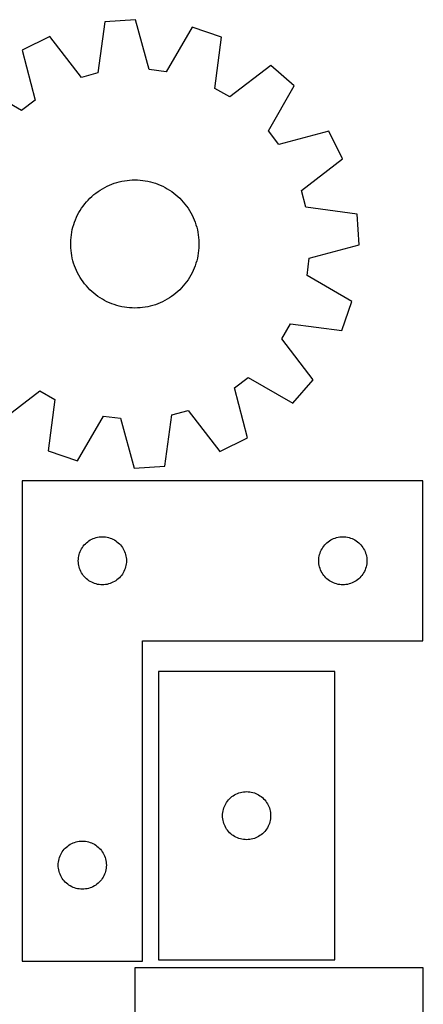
# Model space of a CAD drawing. Header units: millimetres. Extents: x 7 to 1243, y 7 to 2493.
# Tile 14 of 14: x 1092 to 1243, y 2123 to 2492. Entities that reach past the tile are written whole.
import ezdxf

# ---------------------------------------------------------------- set-up
doc = ezdxf.new("R2010")
doc.units = ezdxf.units.MM
doc.layers.add('CUT', color=7, linetype='CONTINUOUS', true_color=0x000000)

msp = doc.modelspace()

# ---------------------------------------------------------------- linework, layer by layer
at = {"layer": 'CUT'}
for p, q in [((1124.320776, 2491.42011), (1121.717886, 2472.219397)), ((1135.832639, 2492.170098), (1124.320776, 2491.42011)), ((1140.904772, 2473.469406), (1135.832639, 2492.170098)), ((1157.031814, 2489.370705), (1147.279262, 2472.627642)), ((1167.954396, 2485.658204), (1157.031814, 2489.370705)), ((1103.664011, 2485.893839), (1093.315445, 2480.795542)), ((1115.506496, 2470.557674), (1103.664011, 2485.893839)), ((1165.483991, 2466.439996), (1167.954396, 2485.658204)), ((1093.315445, 2480.795542), (1098.258483, 2462.060313)), ((1186.468598, 2474.959329), (1171.051123, 2463.222896)), ((1195.139036, 2467.349534), (1186.468598, 2474.959329)), ((1121.717886, 2472.219397), (1115.506496, 2470.557674)), ((1147.279262, 2472.627642), (1140.904772, 2473.469406)), ((1093.155821, 2458.148085), (1076.345895, 2467.784932)), ((1185.50219, 2450.539609), (1195.139036, 2467.349534)), ((1171.051123, 2463.222896), (1165.483991, 2466.439996)), ((1098.258483, 2462.060313), (1093.155821, 2458.148085)), ((1189.414418, 2445.436946), (1185.50219, 2450.539609)), ((1208.149646, 2450.379984), (1189.414418, 2445.436946)), ((1213.247944, 2440.031418), (1208.149646, 2450.379984)), ((1197.911779, 2428.188933), (1213.247944, 2440.031418)), ((1126.015538, 2430.206419), (1126.922259, 2430.575949)), ((1126.922259, 2430.575949), (1127.843298, 2430.908187)), ((1127.843298, 2430.908187), (1128.777122, 2431.202581)), ((1128.777122, 2431.202581), (1129.722177, 2431.458641)), ((1129.722177, 2431.458641), (1130.67689, 2431.67594)), ((1130.67689, 2431.67594), (1131.639671, 2431.854117)), ((1131.639671, 2431.854117), (1132.608919, 2431.992875)), ((1132.608919, 2431.992875), (1133.58302, 2432.091984)), ((1133.58302, 2432.091984), (1134.560353, 2432.151278)), ((1134.560353, 2432.151278), (1135.539291, 2432.170658)), ((1135.539291, 2432.170658), (1136.518205, 2432.150093)), ((1136.518205, 2432.150093), (1137.495465, 2432.089616)), ((1137.495465, 2432.089616), (1138.469445, 2431.989329)), ((1138.469445, 2431.989329), (1139.438524, 2431.849398)), ((1139.438524, 2431.849398), (1140.401089, 2431.670055)), ((1140.401089, 2431.670055), (1141.355538, 2431.451601)), ((1141.355538, 2431.451601), (1142.300283, 2431.194398)), ((1142.300283, 2431.194398), (1143.23375, 2430.898874)), ((1143.23375, 2430.898874), (1144.154386, 2430.565521)), ((1144.154386, 2430.565521), (1145.060659, 2430.194894)), ((1119.452174, 2425.994011), (1120.192539, 2426.634757)), ((1120.192539, 2426.634757), (1120.958423, 2427.244771)), ((1120.958423, 2427.244771), (1121.748551, 2427.823038)), ((1121.748551, 2427.823038), (1122.561608, 2428.368596)), ((1122.561608, 2428.368596), (1123.396241, 2428.880536)), ((1123.396241, 2428.880536), (1124.251061, 2429.358006)), ((1124.251061, 2429.358006), (1125.124645, 2429.800213)), ((1125.124645, 2429.800213), (1126.015538, 2430.206419)), ((1145.060659, 2430.194894), (1145.95106, 2429.78761)), ((1145.95106, 2429.78761), (1146.824108, 2429.344346)), ((1146.824108, 2429.344346), (1147.67835, 2428.865841)), ((1147.67835, 2428.865841), (1148.512362, 2428.352891)), ((1148.512362, 2428.352891), (1149.324759, 2427.80635)), ((1149.324759, 2427.80635), (1150.114186, 2427.227127)), ((1150.114186, 2427.227127), (1150.879331, 2426.616186)), ((1150.879331, 2426.616186), (1151.61892, 2425.974545)), ((1199.573502, 2421.977543), (1197.911779, 2428.188933)), ((1116.174665, 2422.368322), (1116.76987, 2423.14577)), ((1116.76987, 2423.14577), (1117.396292, 2423.898293)), ((1117.396292, 2423.898293), (1118.052886, 2424.62464)), ((1118.052886, 2424.62464), (1118.73856, 2425.3236)), ((1118.73856, 2425.3236), (1119.452174, 2425.994011)), ((1151.61892, 2425.974545), (1152.331722, 2425.303271)), ((1152.331722, 2425.303271), (1153.01655, 2424.603481)), ((1153.01655, 2424.603481), (1153.672264, 2423.876341)), ((1153.672264, 2423.876341), (1154.297775, 2423.12306)), ((1154.297775, 2423.12306), (1154.892039, 2422.344892)), ((1114.124999, 2419.03574), (1114.585979, 2419.899565)), ((1114.585979, 2419.899565), (1115.081809, 2420.743868)), ((1115.081809, 2420.743868), (1115.611665, 2421.567243)), ((1115.611665, 2421.567243), (1116.174665, 2422.368322)), ((1154.892039, 2422.344892), (1155.454068, 2421.543132)), ((1155.454068, 2421.543132), (1155.982927, 2420.719116)), ((1155.982927, 2420.719116), (1156.477735, 2419.874214)), ((1156.477735, 2419.874214), (1156.93767, 2419.009832)), ((1218.774215, 2419.374653), (1199.573502, 2421.977543)), ((1219.524203, 2407.86279), (1218.774215, 2419.374653)), ((1112.644033, 2415.414419), (1112.958537, 2416.341663)), ((1112.958537, 2416.341663), (1113.3106, 2417.255308)), ((1113.3106, 2417.255308), (1113.699636, 2418.153832)), ((1113.699636, 2418.153832), (1114.124999, 2419.03574)), ((1156.93767, 2419.009832), (1157.361964, 2418.127409)), ((1157.361964, 2418.127409), (1157.749913, 2417.228415)), ((1157.749913, 2417.228415), (1158.10087, 2416.314345)), ((1158.10087, 2416.314345), (1158.414252, 2415.38672)), ((1111.771124, 2411.600594), (1111.930793, 2412.566617)), ((1111.930793, 2412.566617), (1112.129733, 2413.525323)), ((1112.129733, 2413.525323), (1112.367612, 2414.475118)), ((1112.367612, 2414.475118), (1112.644033, 2415.414419)), ((1158.414252, 2415.38672), (1158.689536, 2414.447085)), ((1158.689536, 2414.447085), (1158.926264, 2413.497004)), ((1158.926264, 2413.497004), (1159.124044, 2412.538057)), ((1159.124044, 2412.538057), (1159.282544, 2411.571842)), ((1111.529469, 2407.695618), (1111.530061, 2408.674748)), ((1111.530061, 2408.674748), (1111.570591, 2409.653039)), ((1111.570591, 2409.653039), (1111.650989, 2410.628862)), ((1111.650989, 2410.628862), (1111.771124, 2411.600594)), ((1159.282544, 2411.571842), (1159.401502, 2410.599965)), ((1159.401502, 2410.599965), (1159.48072, 2409.624045)), ((1159.48072, 2409.624045), (1159.520065, 2408.645706)), ((1159.520065, 2408.645706), (1159.519473, 2407.666577)), ((1111.568814, 2406.717279), (1111.529469, 2407.695618)), ((1111.648032, 2405.741359), (1111.568814, 2406.717279)), ((1111.76699, 2404.769483), (1111.648032, 2405.741359)), ((1111.92549, 2403.803267), (1111.76699, 2404.769483)), ((1159.27841, 2404.740731), (1159.11874, 2403.774708)), ((1159.398544, 2405.712463), (1159.27841, 2404.740731)), ((1159.478943, 2406.688286), (1159.398544, 2405.712463)), ((1159.519473, 2407.666577), (1159.478943, 2406.688286)), ((1200.823511, 2402.790657), (1219.524203, 2407.86279)), ((1112.123269, 2402.844321), (1111.92549, 2403.803267)), ((1112.359998, 2401.894239), (1112.123269, 2402.844321)), ((1112.635282, 2400.954604), (1112.359998, 2401.894239)), ((1112.948664, 2400.02698), (1112.635282, 2400.954604)), ((1158.405501, 2400.926906), (1158.090997, 2399.999661)), ((1158.681922, 2401.866207), (1158.405501, 2400.926906)), ((1158.919801, 2402.816001), (1158.681922, 2401.866207)), ((1159.11874, 2403.774708), (1158.919801, 2402.816001)), ((1199.981747, 2396.416167), (1200.823511, 2402.790657)), ((1113.299621, 2399.11291), (1112.948664, 2400.02698)), ((1113.68757, 2398.213915), (1113.299621, 2399.11291)), ((1114.111864, 2397.331493), (1113.68757, 2398.213915)), ((1114.571798, 2396.467111), (1114.111864, 2397.331493)), ((1156.924535, 2397.305584), (1156.463555, 2396.44176)), ((1157.349897, 2398.187492), (1156.924535, 2397.305584)), ((1157.738934, 2399.086017), (1157.349897, 2398.187492)), ((1158.090997, 2399.999661), (1157.738934, 2399.086017)), ((1115.066607, 2395.622209), (1114.571798, 2396.467111)), ((1115.595466, 2394.798192), (1115.066607, 2395.622209)), ((1116.157495, 2393.996433), (1115.595466, 2394.798192)), ((1116.751759, 2393.218265), (1116.157495, 2393.996433)), ((1154.874869, 2393.973003), (1154.279664, 2393.195555)), ((1155.437868, 2394.774081), (1154.874869, 2393.973003)), ((1155.967724, 2395.597457), (1155.437868, 2394.774081)), ((1156.463555, 2396.44176), (1155.967724, 2395.597457)), ((1216.72481, 2386.663615), (1199.981747, 2396.416167)), ((1117.377269, 2392.464984), (1116.751759, 2393.218265)), ((1118.032984, 2391.737844), (1117.377269, 2392.464984)), ((1118.717812, 2391.038054), (1118.032984, 2391.737844)), ((1119.430614, 2390.36678), (1118.717812, 2391.038054)), ((1120.170203, 2389.725138), (1119.430614, 2390.36678)), ((1151.59736, 2390.347314), (1150.856995, 2389.706568)), ((1152.310973, 2391.017725), (1151.59736, 2390.347314)), ((1152.996648, 2391.716685), (1152.310973, 2391.017725)), ((1153.653242, 2392.443031), (1152.996648, 2391.716685)), ((1154.279664, 2393.195555), (1153.653242, 2392.443031)), ((1120.935348, 2389.114198), (1120.170203, 2389.725138)), ((1121.724775, 2388.534975), (1120.935348, 2389.114198)), ((1122.537171, 2387.988433), (1121.724775, 2388.534975)), ((1123.371184, 2387.475483), (1122.537171, 2387.988433)), ((1124.225426, 2386.996979), (1123.371184, 2387.475483)), ((1125.098474, 2386.553715), (1124.225426, 2386.996979)), ((1125.988875, 2386.146431), (1125.098474, 2386.553715)), ((1126.895148, 2385.775804), (1125.988875, 2386.146431)), ((1145.033995, 2386.134906), (1144.127274, 2385.765376)), ((1145.924889, 2386.541112), (1145.033995, 2386.134906)), ((1146.798473, 2386.983318), (1145.924889, 2386.541112)), ((1147.653293, 2387.460789), (1146.798473, 2386.983318)), ((1148.487926, 2387.972729), (1147.653293, 2387.460789)), ((1149.300983, 2388.518287), (1148.487926, 2387.972729)), ((1150.091111, 2389.096554), (1149.300983, 2388.518287)), ((1150.856995, 2389.706568), (1150.091111, 2389.096554)), ((1213.012309, 2375.741033), (1216.72481, 2386.663615)), ((1127.815784, 2385.442451), (1126.895148, 2385.775804)), ((1128.749251, 2385.146927), (1127.815784, 2385.442451)), ((1129.693995, 2384.889724), (1128.749251, 2385.146927)), ((1130.648444, 2384.671269), (1129.693995, 2384.889724)), ((1131.611009, 2384.491927), (1130.648444, 2384.671269)), ((1132.580089, 2384.351996), (1131.611009, 2384.491927)), ((1133.554069, 2384.251709), (1132.580089, 2384.351996)), ((1134.531329, 2384.191232), (1133.554069, 2384.251709)), ((1135.510243, 2384.170667), (1134.531329, 2384.191232)), ((1136.489181, 2384.190047), (1135.510243, 2384.170667)), ((1137.466514, 2384.249341), (1136.489181, 2384.190047)), ((1138.440615, 2384.348449), (1137.466514, 2384.249341)), ((1139.409863, 2384.487208), (1138.440615, 2384.348449)), ((1140.372644, 2384.665384), (1139.409863, 2384.487208)), ((1141.327357, 2384.882684), (1140.372644, 2384.665384)), ((1142.272411, 2385.138743), (1141.327357, 2384.882684)), ((1143.206235, 2385.433137), (1142.272411, 2385.138743)), ((1144.127274, 2385.765376), (1143.206235, 2385.433137)), ((1190.577001, 2372.644306), (1193.794101, 2378.211438)), ((1193.794101, 2378.211438), (1213.012309, 2375.741033)), ((1202.313434, 2357.226831), (1190.577001, 2372.644306)), ((1172.791051, 2354.281011), (1177.893713, 2358.193239)), ((1177.893713, 2358.193239), (1194.703639, 2348.556393)), ((1194.703639, 2348.556393), (1202.313434, 2357.226831)), ((1084.580935, 2341.381995), (1099.998411, 2353.118429)), ((1099.998411, 2353.118429), (1105.565543, 2349.901328)), ((1177.734089, 2335.545783), (1172.791051, 2354.281011)), ((1105.565543, 2349.901328), (1103.095138, 2330.68312)), ((1149.331647, 2344.121927), (1155.543037, 2345.78365)), ((1155.543037, 2345.78365), (1167.385522, 2330.447485)), ((1114.01772, 2326.97062), (1123.770271, 2343.713683)), ((1123.770271, 2343.713683), (1130.144761, 2342.871919)), ((1130.144761, 2342.871919), (1135.216895, 2324.171227)), ((1146.728758, 2324.921214), (1149.331647, 2344.121927)), ((1167.385522, 2330.447485), (1177.734089, 2335.545783)), ((1103.095138, 2330.68312), (1114.01772, 2326.97062)), ((1135.216895, 2324.171227), (1146.728758, 2324.921214)), ((1093.372437, 2319.509793), (1093.372437, 2139.509793)), ((1243.372437, 2319.509793), (1093.372437, 2319.509793)), ((1243.372437, 2259.509793), (1243.372437, 2319.509793)), ((1118.872437, 2297.304022), (1119.391839, 2297.581648)), ((1119.391839, 2297.581648), (1119.928286, 2297.824709)), ((1119.928286, 2297.824709), (1120.479482, 2298.032164)), ((1120.479482, 2298.032164), (1121.043066, 2298.203125)), ((1121.043066, 2298.203125), (1121.616624, 2298.33686)), ((1121.616624, 2298.33686), (1122.197701, 2298.432797)), ((1122.197701, 2298.432797), (1122.783809, 2298.490523)), ((1122.783809, 2298.490523), (1123.372437, 2298.509793)), ((1123.372437, 2298.509793), (1123.961065, 2298.490523)), ((1123.961065, 2298.490523), (1124.547173, 2298.432797)), ((1124.547173, 2298.432797), (1125.12825, 2298.33686)), ((1125.12825, 2298.33686), (1125.701808, 2298.203125)), ((1125.701808, 2298.203125), (1126.265392, 2298.032164)), ((1126.265392, 2298.032164), (1126.816588, 2297.824709)), ((1126.816588, 2297.824709), (1127.353035, 2297.581648)), ((1127.353035, 2297.581648), (1127.872437, 2297.304022)), ((1208.872437, 2297.304022), (1209.391839, 2297.581648)), ((1209.391839, 2297.581648), (1209.928286, 2297.824709)), ((1209.928286, 2297.824709), (1210.479482, 2298.032164)), ((1210.479482, 2298.032164), (1211.043066, 2298.203125)), ((1211.043066, 2298.203125), (1211.616624, 2298.33686)), ((1211.616624, 2298.33686), (1212.197701, 2298.432797)), ((1212.197701, 2298.432797), (1212.783809, 2298.490523)), ((1212.783809, 2298.490523), (1213.372437, 2298.509793)), ((1213.372437, 2298.509793), (1213.961065, 2298.490523)), ((1213.961065, 2298.490523), (1214.547173, 2298.432797)), ((1214.547173, 2298.432797), (1215.12825, 2298.33686)), ((1215.12825, 2298.33686), (1215.701808, 2298.203125)), ((1215.701808, 2298.203125), (1216.265392, 2298.032164)), ((1216.265392, 2298.032164), (1216.816588, 2297.824709)), ((1216.816588, 2297.824709), (1217.353035, 2297.581648)), ((1217.353035, 2297.581648), (1217.872437, 2297.304022)), ((1115.300582, 2293.490391), (1115.578208, 2294.009793)), ((1115.578208, 2294.009793), (1115.88921, 2294.509925)), ((1115.88921, 2294.509925), (1116.232257, 2294.988646)), ((1116.232257, 2294.988646), (1116.605879, 2295.443905)), ((1116.605879, 2295.443905), (1117.008476, 2295.873754)), ((1117.008476, 2295.873754), (1117.438325, 2296.276351)), ((1117.438325, 2296.276351), (1117.893584, 2296.649973)), ((1117.893584, 2296.649973), (1118.372305, 2296.993019)), ((1118.372305, 2296.993019), (1118.872437, 2297.304022)), ((1127.872437, 2297.304022), (1128.372569, 2296.993019)), ((1128.372569, 2296.993019), (1128.85129, 2296.649973)), ((1128.85129, 2296.649973), (1129.306549, 2296.276351)), ((1129.306549, 2296.276351), (1129.736398, 2295.873754)), ((1129.736398, 2295.873754), (1130.138995, 2295.443905)), ((1130.138995, 2295.443905), (1130.512617, 2294.988646)), ((1130.512617, 2294.988646), (1130.855663, 2294.509925)), ((1130.855663, 2294.509925), (1131.166666, 2294.009793)), ((1131.166666, 2294.009793), (1131.444292, 2293.490391)), ((1205.300582, 2293.490391), (1205.578208, 2294.009793)), ((1205.578208, 2294.009793), (1205.88921, 2294.509925)), ((1205.88921, 2294.509925), (1206.232257, 2294.988646)), ((1206.232257, 2294.988646), (1206.605879, 2295.443905)), ((1206.605879, 2295.443905), (1207.008476, 2295.873754)), ((1207.008476, 2295.873754), (1207.438325, 2296.276351)), ((1207.438325, 2296.276351), (1207.893584, 2296.649973)), ((1207.893584, 2296.649973), (1208.372305, 2296.993019)), ((1208.372305, 2296.993019), (1208.872437, 2297.304022)), ((1217.872437, 2297.304022), (1218.372569, 2296.993019)), ((1218.372569, 2296.993019), (1218.85129, 2296.649973)), ((1218.85129, 2296.649973), (1219.306549, 2296.276351)), ((1219.306549, 2296.276351), (1219.736398, 2295.873754)), ((1219.736398, 2295.873754), (1220.138995, 2295.443905)), ((1220.138995, 2295.443905), (1220.512617, 2294.988646)), ((1220.512617, 2294.988646), (1220.855663, 2294.509925)), ((1220.855663, 2294.509925), (1221.166666, 2294.009793)), ((1221.166666, 2294.009793), (1221.444292, 2293.490391)), ((1114.391707, 2290.098421), (1114.449433, 2290.684529)), ((1114.449433, 2290.684529), (1114.545369, 2291.265606)), ((1114.545369, 2291.265606), (1114.679105, 2291.839164)), ((1114.679105, 2291.839164), (1114.850066, 2292.402748)), ((1114.850066, 2292.402748), (1115.057521, 2292.953944)), ((1115.057521, 2292.953944), (1115.300582, 2293.490391)), ((1131.444292, 2293.490391), (1131.687353, 2292.953944)), ((1131.687353, 2292.953944), (1131.894808, 2292.402748)), ((1131.894808, 2292.402748), (1132.065769, 2291.839164)), ((1132.065769, 2291.839164), (1132.199505, 2291.265606)), ((1132.199505, 2291.265606), (1132.295441, 2290.684529)), ((1132.295441, 2290.684529), (1132.353167, 2290.098421)), ((1204.391707, 2290.098421), (1204.449433, 2290.684529)), ((1204.449433, 2290.684529), (1204.545369, 2291.265606)), ((1204.545369, 2291.265606), (1204.679105, 2291.839164)), ((1204.679105, 2291.839164), (1204.850066, 2292.402748)), ((1204.850066, 2292.402748), (1205.057521, 2292.953944)), ((1205.057521, 2292.953944), (1205.300582, 2293.490391)), ((1221.444292, 2293.490391), (1221.687353, 2292.953944)), ((1221.687353, 2292.953944), (1221.894808, 2292.402748)), ((1221.894808, 2292.402748), (1222.065769, 2291.839164)), ((1222.065769, 2291.839164), (1222.199505, 2291.265606)), ((1222.199505, 2291.265606), (1222.295441, 2290.684529)), ((1222.295441, 2290.684529), (1222.353167, 2290.098421)), ((1114.372437, 2289.509793), (1114.391707, 2290.098421)), ((1114.391707, 2288.921165), (1114.372437, 2289.509793)), ((1114.449433, 2288.335057), (1114.391707, 2288.921165)), ((1114.545369, 2287.75398), (1114.449433, 2288.335057)), ((1114.679105, 2287.180422), (1114.545369, 2287.75398)), ((1114.850066, 2286.616838), (1114.679105, 2287.180422)), ((1115.057521, 2286.065642), (1114.850066, 2286.616838)), ((1131.894808, 2286.616838), (1131.687353, 2286.065642)), ((1132.065769, 2287.180422), (1131.894808, 2286.616838)), ((1132.199505, 2287.75398), (1132.065769, 2287.180422)), ((1132.295441, 2288.335057), (1132.199505, 2287.75398)), ((1132.353167, 2288.921165), (1132.295441, 2288.335057)), ((1132.353167, 2290.098421), (1132.372437, 2289.509793)), ((1132.372437, 2289.509793), (1132.353167, 2288.921165)), ((1204.372437, 2289.509793), (1204.391707, 2290.098421)), ((1204.391707, 2288.921165), (1204.372437, 2289.509793)), ((1204.449433, 2288.335057), (1204.391707, 2288.921165)), ((1204.545369, 2287.75398), (1204.449433, 2288.335057)), ((1204.679105, 2287.180422), (1204.545369, 2287.75398)), ((1204.850066, 2286.616838), (1204.679105, 2287.180422)), ((1205.057521, 2286.065642), (1204.850066, 2286.616838)), ((1221.894808, 2286.616838), (1221.687353, 2286.065642)), ((1222.065769, 2287.180422), (1221.894808, 2286.616838)), ((1222.199505, 2287.75398), (1222.065769, 2287.180422)), ((1222.295441, 2288.335057), (1222.199505, 2287.75398)), ((1222.353167, 2288.921165), (1222.295441, 2288.335057)), ((1222.353167, 2290.098421), (1222.372437, 2289.509793)), ((1222.372437, 2289.509793), (1222.353167, 2288.921165)), ((1115.300582, 2285.529195), (1115.057521, 2286.065642)), ((1115.578208, 2285.009793), (1115.300582, 2285.529195)), ((1115.88921, 2284.509661), (1115.578208, 2285.009793)), ((1116.232257, 2284.03094), (1115.88921, 2284.509661)), ((1116.605879, 2283.575681), (1116.232257, 2284.03094)), ((1117.008476, 2283.145832), (1116.605879, 2283.575681)), ((1117.438325, 2282.743235), (1117.008476, 2283.145832)), ((1129.736398, 2283.145832), (1129.306549, 2282.743235)), ((1130.138995, 2283.575681), (1129.736398, 2283.145832)), ((1130.512617, 2284.03094), (1130.138995, 2283.575681)), ((1130.855663, 2284.509661), (1130.512617, 2284.03094)), ((1131.166666, 2285.009793), (1130.855663, 2284.509661)), ((1131.444292, 2285.529195), (1131.166666, 2285.009793)), ((1131.687353, 2286.065642), (1131.444292, 2285.529195)), ((1205.300582, 2285.529195), (1205.057521, 2286.065642)), ((1205.578208, 2285.009793), (1205.300582, 2285.529195)), ((1205.88921, 2284.509661), (1205.578208, 2285.009793)), ((1206.232257, 2284.03094), (1205.88921, 2284.509661)), ((1206.605879, 2283.575681), (1206.232257, 2284.03094)), ((1207.008476, 2283.145832), (1206.605879, 2283.575681)), ((1207.438325, 2282.743235), (1207.008476, 2283.145832)), ((1219.736398, 2283.145832), (1219.306549, 2282.743235)), ((1220.138995, 2283.575681), (1219.736398, 2283.145832)), ((1220.512617, 2284.03094), (1220.138995, 2283.575681)), ((1220.855663, 2284.509661), (1220.512617, 2284.03094)), ((1221.166666, 2285.009793), (1220.855663, 2284.509661)), ((1221.444292, 2285.529195), (1221.166666, 2285.009793)), ((1221.687353, 2286.065642), (1221.444292, 2285.529195)), ((1117.893584, 2282.369613), (1117.438325, 2282.743235)), ((1118.372305, 2282.026566), (1117.893584, 2282.369613)), ((1118.872437, 2281.715564), (1118.372305, 2282.026566)), ((1119.391839, 2281.437938), (1118.872437, 2281.715564)), ((1119.928286, 2281.194877), (1119.391839, 2281.437938)), ((1120.479482, 2280.987422), (1119.928286, 2281.194877)), ((1121.043066, 2280.81646), (1120.479482, 2280.987422)), ((1121.616624, 2280.682725), (1121.043066, 2280.81646)), ((1122.197701, 2280.586789), (1121.616624, 2280.682725)), ((1122.783809, 2280.529063), (1122.197701, 2280.586789)), ((1123.372437, 2280.509793), (1122.783809, 2280.529063)), ((1123.961065, 2280.529063), (1123.372437, 2280.509793)), ((1124.547173, 2280.586789), (1123.961065, 2280.529063)), ((1125.12825, 2280.682725), (1124.547173, 2280.586789)), ((1125.701808, 2280.81646), (1125.12825, 2280.682725)), ((1126.265392, 2280.987422), (1125.701808, 2280.81646)), ((1126.816588, 2281.194877), (1126.265392, 2280.987422)), ((1127.353035, 2281.437938), (1126.816588, 2281.194877)), ((1127.872437, 2281.715564), (1127.353035, 2281.437938)), ((1128.372569, 2282.026566), (1127.872437, 2281.715564)), ((1128.85129, 2282.369613), (1128.372569, 2282.026566)), ((1129.306549, 2282.743235), (1128.85129, 2282.369613)), ((1207.893584, 2282.369613), (1207.438325, 2282.743235)), ((1208.372305, 2282.026566), (1207.893584, 2282.369613)), ((1208.872437, 2281.715564), (1208.372305, 2282.026566)), ((1209.391839, 2281.437938), (1208.872437, 2281.715564)), ((1209.928286, 2281.194877), (1209.391839, 2281.437938)), ((1210.479482, 2280.987422), (1209.928286, 2281.194877)), ((1211.043066, 2280.81646), (1210.479482, 2280.987422)), ((1211.616624, 2280.682725), (1211.043066, 2280.81646)), ((1212.197701, 2280.586789), (1211.616624, 2280.682725)), ((1212.783809, 2280.529063), (1212.197701, 2280.586789)), ((1213.372437, 2280.509793), (1212.783809, 2280.529063)), ((1213.961065, 2280.529063), (1213.372437, 2280.509793)), ((1214.547173, 2280.586789), (1213.961065, 2280.529063)), ((1215.12825, 2280.682725), (1214.547173, 2280.586789)), ((1215.701808, 2280.81646), (1215.12825, 2280.682725)), ((1216.265392, 2280.987422), (1215.701808, 2280.81646)), ((1216.816588, 2281.194877), (1216.265392, 2280.987422)), ((1217.353035, 2281.437938), (1216.816588, 2281.194877)), ((1217.872437, 2281.715564), (1217.353035, 2281.437938)), ((1218.372569, 2282.026566), (1217.872437, 2281.715564)), ((1218.85129, 2282.369613), (1218.372569, 2282.026566)), ((1219.306549, 2282.743235), (1218.85129, 2282.369613)), ((1138.372437, 2139.509793), (1138.372437, 2259.509793)), ((1138.372437, 2259.509793), (1243.372437, 2259.509793)), ((1144.360124, 2248.0325), (1144.360124, 2140.0325)), ((1210.360124, 2248.0325), (1144.360124, 2248.0325)), ((1210.360124, 2140.0325), (1210.360124, 2248.0325)), ((1172.359992, 2201.515726), (1172.860124, 2201.826729)), ((1172.860124, 2201.826729), (1173.379526, 2202.104355)), ((1173.379526, 2202.104355), (1173.915973, 2202.347416)), ((1173.915973, 2202.347416), (1174.467169, 2202.554871)), ((1174.467169, 2202.554871), (1175.030753, 2202.725832)), ((1175.030753, 2202.725832), (1175.604311, 2202.859567)), ((1175.604311, 2202.859567), (1176.185388, 2202.955504)), ((1176.185388, 2202.955504), (1176.771496, 2203.01323)), ((1176.771496, 2203.01323), (1177.360124, 2203.0325)), ((1177.360124, 2203.0325), (1177.948752, 2203.01323)), ((1177.948752, 2203.01323), (1178.53486, 2202.955504)), ((1178.53486, 2202.955504), (1179.115937, 2202.859567)), ((1179.115937, 2202.859567), (1179.689495, 2202.725832)), ((1179.689495, 2202.725832), (1180.253079, 2202.554871)), ((1180.253079, 2202.554871), (1180.804275, 2202.347416)), ((1180.804275, 2202.347416), (1181.340722, 2202.104355)), ((1181.340722, 2202.104355), (1181.860124, 2201.826729)), ((1181.860124, 2201.826729), (1182.360256, 2201.515726)), ((1169.045208, 2197.476651), (1169.288269, 2198.013098)), ((1169.288269, 2198.013098), (1169.565895, 2198.5325)), ((1169.565895, 2198.5325), (1169.876897, 2199.032632)), ((1169.876897, 2199.032632), (1170.219944, 2199.511353)), ((1170.219944, 2199.511353), (1170.593566, 2199.966612)), ((1170.593566, 2199.966612), (1170.996163, 2200.396461)), ((1170.996163, 2200.396461), (1171.426012, 2200.799058)), ((1171.426012, 2200.799058), (1171.881271, 2201.17268)), ((1171.881271, 2201.17268), (1172.359992, 2201.515726)), ((1182.360256, 2201.515726), (1182.838977, 2201.17268)), ((1182.838977, 2201.17268), (1183.294236, 2200.799058)), ((1183.294236, 2200.799058), (1183.724085, 2200.396461)), ((1183.724085, 2200.396461), (1184.126682, 2199.966612)), ((1184.126682, 2199.966612), (1184.500304, 2199.511353)), ((1184.500304, 2199.511353), (1184.84335, 2199.032632)), ((1184.84335, 2199.032632), (1185.154353, 2198.5325)), ((1185.154353, 2198.5325), (1185.431979, 2198.013098)), ((1185.431979, 2198.013098), (1185.67504, 2197.476651)), ((1168.360124, 2194.0325), (1168.379394, 2194.621128)), ((1168.379394, 2194.621128), (1168.43712, 2195.207236)), ((1168.43712, 2195.207236), (1168.533056, 2195.788313)), ((1168.533056, 2195.788313), (1168.666792, 2196.361871)), ((1168.666792, 2196.361871), (1168.837753, 2196.925455)), ((1168.837753, 2196.925455), (1169.045208, 2197.476651)), ((1185.67504, 2197.476651), (1185.882495, 2196.925455)), ((1185.882495, 2196.925455), (1186.053456, 2196.361871)), ((1186.053456, 2196.361871), (1186.187192, 2195.788313)), ((1186.187192, 2195.788313), (1186.283128, 2195.207236)), ((1186.283128, 2195.207236), (1186.340854, 2194.621128)), ((1186.340854, 2194.621128), (1186.360124, 2194.0325)), ((1168.379394, 2193.443872), (1168.360124, 2194.0325)), ((1168.43712, 2192.857764), (1168.379394, 2193.443872)), ((1168.533056, 2192.276687), (1168.43712, 2192.857764)), ((1168.666792, 2191.703129), (1168.533056, 2192.276687)), ((1168.837753, 2191.139545), (1168.666792, 2191.703129)), ((1169.045208, 2190.588349), (1168.837753, 2191.139545)), ((1185.882495, 2191.139545), (1185.67504, 2190.588349)), ((1186.053456, 2191.703129), (1185.882495, 2191.139545)), ((1186.187192, 2192.276687), (1186.053456, 2191.703129)), ((1186.283128, 2192.857764), (1186.187192, 2192.276687)), ((1186.340854, 2193.443872), (1186.283128, 2192.857764)), ((1186.360124, 2194.0325), (1186.340854, 2193.443872)), ((1169.288269, 2190.051902), (1169.045208, 2190.588349)), ((1169.565895, 2189.5325), (1169.288269, 2190.051902)), ((1169.876897, 2189.032368), (1169.565895, 2189.5325)), ((1170.219944, 2188.553647), (1169.876897, 2189.032368)), ((1170.593566, 2188.098388), (1170.219944, 2188.553647)), ((1170.996163, 2187.668539), (1170.593566, 2188.098388)), ((1171.426012, 2187.265942), (1170.996163, 2187.668539)), ((1171.881271, 2186.89232), (1171.426012, 2187.265942)), ((1183.294236, 2187.265942), (1182.838977, 2186.89232)), ((1183.724085, 2187.668539), (1183.294236, 2187.265942)), ((1184.126682, 2188.098388), (1183.724085, 2187.668539)), ((1184.500304, 2188.553647), (1184.126682, 2188.098388)), ((1184.84335, 2189.032368), (1184.500304, 2188.553647)), ((1185.154353, 2189.5325), (1184.84335, 2189.032368)), ((1185.431979, 2190.051902), (1185.154353, 2189.5325)), ((1185.67504, 2190.588349), (1185.431979, 2190.051902)), ((1110.872305, 2182.993019), (1111.372437, 2183.304022)), ((1111.372437, 2183.304022), (1111.891839, 2183.581648)), ((1111.891839, 2183.581648), (1112.428286, 2183.824709)), ((1112.428286, 2183.824709), (1112.979482, 2184.032164)), ((1112.979482, 2184.032164), (1113.543066, 2184.203125)), ((1113.543066, 2184.203125), (1114.116624, 2184.33686)), ((1114.116624, 2184.33686), (1114.697701, 2184.432797)), ((1114.697701, 2184.432797), (1115.283809, 2184.490523)), ((1115.283809, 2184.490523), (1115.872437, 2184.509793)), ((1115.872437, 2184.509793), (1116.461065, 2184.490523)), ((1116.461065, 2184.490523), (1117.047173, 2184.432797)), ((1117.047173, 2184.432797), (1117.62825, 2184.33686)), ((1117.62825, 2184.33686), (1118.201808, 2184.203125)), ((1118.201808, 2184.203125), (1118.765392, 2184.032164)), ((1118.765392, 2184.032164), (1119.316588, 2183.824709)), ((1119.316588, 2183.824709), (1119.853035, 2183.581648)), ((1119.853035, 2183.581648), (1120.372437, 2183.304022)), ((1120.372437, 2183.304022), (1120.872569, 2182.993019)), ((1172.359992, 2186.549273), (1171.881271, 2186.89232)), ((1172.860124, 2186.238271), (1172.359992, 2186.549273)), ((1173.379526, 2185.960645), (1172.860124, 2186.238271)), ((1173.915973, 2185.717584), (1173.379526, 2185.960645)), ((1174.467169, 2185.510129), (1173.915973, 2185.717584)), ((1175.030753, 2185.339167), (1174.467169, 2185.510129)), ((1175.604311, 2185.205432), (1175.030753, 2185.339167)), ((1176.185388, 2185.109496), (1175.604311, 2185.205432)), ((1176.771496, 2185.05177), (1176.185388, 2185.109496)), ((1177.360124, 2185.0325), (1176.771496, 2185.05177)), ((1177.948752, 2185.05177), (1177.360124, 2185.0325)), ((1178.53486, 2185.109496), (1177.948752, 2185.05177)), ((1179.115937, 2185.205432), (1178.53486, 2185.109496)), ((1179.689495, 2185.339167), (1179.115937, 2185.205432)), ((1180.253079, 2185.510129), (1179.689495, 2185.339167)), ((1180.804275, 2185.717584), (1180.253079, 2185.510129)), ((1181.340722, 2185.960645), (1180.804275, 2185.717584)), ((1181.860124, 2186.238271), (1181.340722, 2185.960645)), ((1182.360256, 2186.549273), (1181.860124, 2186.238271)), ((1182.838977, 2186.89232), (1182.360256, 2186.549273)), ((1107.800582, 2179.490391), (1108.078208, 2180.009793)), ((1108.078208, 2180.009793), (1108.38921, 2180.509925)), ((1108.38921, 2180.509925), (1108.732257, 2180.988646)), ((1108.732257, 2180.988646), (1109.105879, 2181.443905)), ((1109.105879, 2181.443905), (1109.508476, 2181.873754)), ((1109.508476, 2181.873754), (1109.938325, 2182.276351)), ((1109.938325, 2182.276351), (1110.393584, 2182.649973)), ((1110.393584, 2182.649973), (1110.872305, 2182.993019)), ((1120.872569, 2182.993019), (1121.35129, 2182.649973)), ((1121.35129, 2182.649973), (1121.806549, 2182.276351)), ((1121.806549, 2182.276351), (1122.236398, 2181.873754)), ((1122.236398, 2181.873754), (1122.638995, 2181.443905)), ((1122.638995, 2181.443905), (1123.012617, 2180.988646)), ((1123.012617, 2180.988646), (1123.355663, 2180.509925)), ((1123.355663, 2180.509925), (1123.666666, 2180.009793)), ((1123.666666, 2180.009793), (1123.944292, 2179.490391)), ((1106.872437, 2175.509793), (1106.891707, 2176.098421)), ((1106.891707, 2176.098421), (1106.949433, 2176.684529)), ((1106.949433, 2176.684529), (1107.045369, 2177.265606)), ((1107.045369, 2177.265606), (1107.179105, 2177.839164)), ((1107.179105, 2177.839164), (1107.350066, 2178.402748)), ((1107.350066, 2178.402748), (1107.557521, 2178.953944)), ((1107.557521, 2178.953944), (1107.800582, 2179.490391)), ((1123.944292, 2179.490391), (1124.187353, 2178.953944)), ((1124.187353, 2178.953944), (1124.394808, 2178.402748)), ((1124.394808, 2178.402748), (1124.565769, 2177.839164)), ((1124.565769, 2177.839164), (1124.699505, 2177.265606)), ((1124.699505, 2177.265606), (1124.795441, 2176.684529)), ((1124.795441, 2176.684529), (1124.853167, 2176.098421)), ((1124.853167, 2176.098421), (1124.872437, 2175.509793)), ((1106.891707, 2174.921165), (1106.872437, 2175.509793)), ((1106.949433, 2174.335057), (1106.891707, 2174.921165)), ((1107.045369, 2173.75398), (1106.949433, 2174.335057)), ((1107.179105, 2173.180422), (1107.045369, 2173.75398)), ((1107.350066, 2172.616838), (1107.179105, 2173.180422)), ((1107.557521, 2172.065642), (1107.350066, 2172.616838)), ((1124.394808, 2172.616838), (1124.187353, 2172.065642)), ((1124.565769, 2173.180422), (1124.394808, 2172.616838)), ((1124.699505, 2173.75398), (1124.565769, 2173.180422)), ((1124.795441, 2174.335057), (1124.699505, 2173.75398)), ((1124.853167, 2174.921165), (1124.795441, 2174.335057)), ((1124.872437, 2175.509793), (1124.853167, 2174.921165)), ((1107.800582, 2171.529195), (1107.557521, 2172.065642)), ((1108.078208, 2171.009793), (1107.800582, 2171.529195)), ((1108.38921, 2170.509661), (1108.078208, 2171.009793)), ((1108.732257, 2170.03094), (1108.38921, 2170.509661)), ((1109.105879, 2169.575681), (1108.732257, 2170.03094)), ((1109.508476, 2169.145832), (1109.105879, 2169.575681)), ((1109.938325, 2168.743235), (1109.508476, 2169.145832)), ((1110.393584, 2168.369613), (1109.938325, 2168.743235)), ((1121.806549, 2168.743235), (1121.35129, 2168.369613)), ((1122.236398, 2169.145832), (1121.806549, 2168.743235)), ((1122.638995, 2169.575681), (1122.236398, 2169.145832)), ((1123.012617, 2170.03094), (1122.638995, 2169.575681)), ((1123.355663, 2170.509661), (1123.012617, 2170.03094)), ((1123.666666, 2171.009793), (1123.355663, 2170.509661)), ((1123.944292, 2171.529195), (1123.666666, 2171.009793)), ((1124.187353, 2172.065642), (1123.944292, 2171.529195)), ((1110.872305, 2168.026566), (1110.393584, 2168.369613)), ((1111.372437, 2167.715564), (1110.872305, 2168.026566)), ((1111.891839, 2167.437938), (1111.372437, 2167.715564)), ((1112.428286, 2167.194877), (1111.891839, 2167.437938)), ((1112.979482, 2166.987422), (1112.428286, 2167.194877)), ((1113.543066, 2166.81646), (1112.979482, 2166.987422)), ((1114.116624, 2166.682725), (1113.543066, 2166.81646)), ((1114.697701, 2166.586789), (1114.116624, 2166.682725)), ((1115.283809, 2166.529063), (1114.697701, 2166.586789)), ((1115.872437, 2166.509793), (1115.283809, 2166.529063)), ((1116.461065, 2166.529063), (1115.872437, 2166.509793)), ((1117.047173, 2166.586789), (1116.461065, 2166.529063)), ((1117.62825, 2166.682725), (1117.047173, 2166.586789)), ((1118.201808, 2166.81646), (1117.62825, 2166.682725)), ((1118.765392, 2166.987422), (1118.201808, 2166.81646)), ((1119.316588, 2167.194877), (1118.765392, 2166.987422)), ((1119.853035, 2167.437938), (1119.316588, 2167.194877)), ((1120.372437, 2167.715564), (1119.853035, 2167.437938)), ((1120.872569, 2168.026566), (1120.372437, 2167.715564)), ((1121.35129, 2168.369613), (1120.872569, 2168.026566)), ((1093.372437, 2139.509793), (1138.372437, 2139.509793)), ((1144.360124, 2140.0325), (1210.360124, 2140.0325)), ((1243.488377, 2137.087925), (1135.488377, 2137.087925)), ((1135.488377, 2137.087925), (1135.488377, 2071.087925)), ((1243.488377, 2071.087925), (1243.488377, 2137.087925))]:
    msp.add_line(p, q, dxfattribs=at)

doc.saveas('drawing.dxf')
